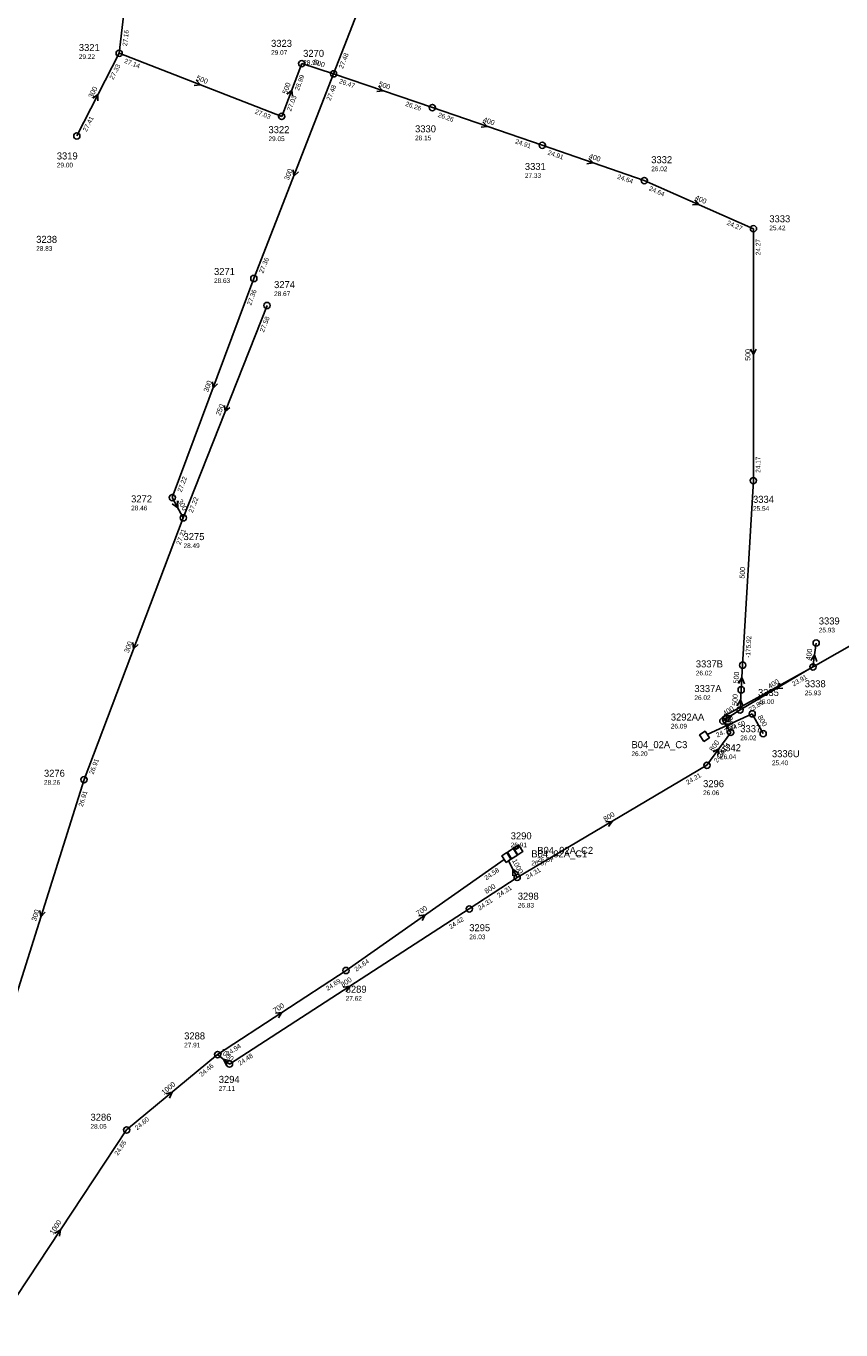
# Model space of a CAD drawing. Header units: metres. Extents: x 179992 to 198392, y 351761 to 369438.
# Tile 64 of 194: x 188111 to 188320, y 356183 to 356518. Entities that reach past the tile are written whole.
import ezdxf

# ---------------------------------------------------------------- set-up
doc = ezdxf.new("R2010")
doc.units = ezdxf.units.M

msp = doc.modelspace()

# ---------------------------------------------------------------- linework, layer by layer
at = {"layer": 'B-WE-RI-GWA-RIOOLLEIDING_BETON_1000', "linetype": 'Continuous'}
for points in [[(188136.72, 356234.61), (188160.04, 356253.94)], [(188160.04, 356253.94), (188163.08, 356251.51)], [(188102.73, 356183.35), (188136.72, 356234.61)]]:
    msp.add_lwpolyline(points, dxfattribs=at)
at = {"layer": 'B-WE-RI-GWA-RIOOLLEIDING_BETON_300', "linetype": 'Continuous'}
for points in [[(188209.5, 356556.08), (188189.75, 356505.36)], [(188123.94, 356489.45), (188134.79, 356510.63)], [(188189.75, 356505.36), (188169.32, 356452.89)], [(188169.32, 356452.89), (188148.41, 356396.73)], [(188148.41, 356396.73), (188151.22, 356391.53)], [(188125.79, 356324.42), (188151.22, 356391.53)], [(188125.79, 356324.42), (188103.61, 356254.12)]]:
    msp.add_lwpolyline(points, dxfattribs=at)
at = {"layer": 'B-WE-RI-GWA-RIOOLLEIDING_BETON_400', "linetype": 'Continuous'}
for points in [[(188215.09, 356496.71), (188243.24, 356487.06)], [(188243.24, 356487.06), (188269.39, 356478)], [(188269.39, 356478), (188297.39, 356465.66)], [(188313.47, 356359.45), (188312.65, 356353.31)], [(188293.94, 356342.28), (188312.65, 356353.31)], [(188289.55, 356339.47), (188293.94, 356342.28)]]:
    msp.add_lwpolyline(points, dxfattribs=at)
at = {"layer": 'B-WE-RI-GWA-RIOOLLEIDING_BETON_500', "linetype": 'Continuous'}
for points in [[(188138.49, 356542.09), (188134.79, 356510.63)], [(188134.79, 356510.63), (188176.47, 356494.44)], [(188176.47, 356494.44), (188181.6, 356507.97)], [(188181.6, 356507.97), (188189.75, 356505.36)], [(188189.75, 356505.36), (188215.09, 356496.71)], [(188297.39, 356465.66), (188297.36, 356401.09)], [(188294.608, 356353.756), (188297.36, 356401.09)], [(188294.24, 356347.436), (188294.608, 356353.756)], [(188293.94, 356342.28), (188294.24, 356347.436)]]:
    msp.add_lwpolyline(points, dxfattribs=at)
at = {"layer": 'B-WE-RI-GWA-RIOOLLEIDING_BETON_700', "linetype": 'Continuous'}
for points in [[(188192.95, 356275.49), (188233.482, 356303.973)], [(188160.04, 356253.94), (188192.95, 356275.49)]]:
    msp.add_lwpolyline(points, dxfattribs=at)
at = {"layer": 'B-WE-RI-GWA-RIOOLLEIDING_BETON_800', "linetype": 'Continuous'}
for points in [[(188285.559, 356336.011), (188297.07, 356341.29)], [(188297.07, 356341.29), (188299.88, 356336.21)], [(188291.57, 356336.54), (188289.55, 356339.47)], [(188285.48, 356328.09), (188291.57, 356336.54)], [(188236.81, 356299.36), (188285.48, 356328.09)], [(188224.54, 356291.26), (188236.81, 356299.36)], [(188163.08, 356251.51), (188224.54, 356291.26)]]:
    msp.add_lwpolyline(points, dxfattribs=at)
at = {"layer": 'B-WE-RI-GWA-RIOOLLEIDING_GVK_1000', "linetype": 'Continuous'}
msp.add_lwpolyline([(188234.633, 356303.636), (188236.81, 356299.36)], dxfattribs=at)
at = {"layer": 'B-WE-RI-GWA-RIOOLLEIDING_PVC_250', "linetype": 'Continuous'}
msp.add_lwpolyline([(188172.71, 356445.98), (188151.22, 356391.53)], dxfattribs=at)
at = {"layer": 'B-WE-RI-GWA-RIOOLPUT_INSPECTIEPUT'}
for centre in [(188134.79, 356510.63), (188181.6, 356507.97), (188189.75, 356505.36), (188176.47, 356494.44), (188215.09, 356496.71), (188123.94, 356489.45), (188243.24, 356487.06), (188269.39, 356478), (188297.39, 356465.66), (188169.32, 356452.89), (188172.71, 356445.98), (188297.36, 356401.09), (188148.41, 356396.73), (188151.22, 356391.53), (188313.47, 356359.45), (188294.61, 356353.76), (188312.65, 356353.31), (188294.24, 356347.44), (188293.94, 356342.28), (188289.55, 356339.47), (188291.57, 356336.54), (188299.88, 356336.21), (188285.48, 356328.09), (188125.79, 356324.42), (188236.81, 356299.36), (188224.54, 356291.26), (188192.95, 356275.49), (188160.04, 356253.94), (188163.08, 356251.51), (188136.72, 356234.61)]:
    msp.add_circle(centre, 0.8, dxfattribs=at)
at = {"layer": 'B-WE-RI-GWA-RIOOLPUT_OVERSTORTPUT', "linetype": 'Continuous'}
for points in [[(188284.673, 356334.225), (188286.098, 356335.151), (188285.009, 356336.828), (188283.583, 356335.902), (188284.673, 356334.225)], [(188233.967, 356303.211), (188235.225, 356304.028), (188234.136, 356305.705), (188232.878, 356304.888), (188233.967, 356303.211)]]:
    msp.add_lwpolyline(points, dxfattribs=at)
at = {"layer": 'B-WE-RI-GWA-RIOOLPUT_OVERSTORTPUT'}
msp.add_circle((188297.07, 356341.29), 0.8, dxfattribs=at)
at = {"layer": 'B-WE-RI-GWA_STROMINGSRICHTING'}
for points in [[(188154.55, 356503.73), (188155.63, 356502.54), (188154.03, 356502.39)], [(188177.85, 356500.11), (188179.04, 356501.2), (188179.2, 356499.6)], [(188201.29, 356502.18), (188202.42, 356501.04), (188200.82, 356500.82)], [(188128.07, 356499.09), (188129.36, 356500.04), (188129.35, 356498.43)], [(188228.04, 356493.03), (188229.16, 356491.89), (188227.57, 356491.67)], [(188255.19, 356483.68), (188256.32, 356482.53), (188254.72, 356482.32)], [(188179.39, 356480.73), (188179.54, 356479.12), (188180.73, 356480.21)], [(188282.36, 356473.07), (188283.39, 356471.83), (188281.78, 356471.75)], [(188296.66, 356434.82), (188297.38, 356433.38), (188298.1, 356434.81)], [(188158.69, 356426.41), (188158.86, 356424.81), (188160.04, 356425.91)], [(188161.82, 356420.36), (188161.96, 356418.76), (188163.16, 356419.83)], [(188149.76, 356395.87), (188149.82, 356394.13), (188148.39, 356395.13)], [(188138.34, 356359.58), (188138.51, 356357.97), (188139.69, 356359.07)], [(188312.08, 356354.94), (188313.06, 356356.38), (188313.63, 356354.73)], [(188293.55, 356349.08), (188294.42, 356350.6), (188295.11, 356348.99)], [(188304.17, 356349.15), (188303.29, 356347.8), (188304.9, 356347.91)], [(188293.22, 356343.35), (188294.09, 356344.86), (188294.78, 356343.26)], [(188290.01, 356340.69), (188291.74, 356340.88), (188290.85, 356339.38)], [(188289.71, 356338.7), (188291.31, 356338.65), (188290.31, 356337.4)], [(188287.1, 356331.57), (188288.53, 356332.32), (188288.27, 356330.73)], [(188259.54, 356313.61), (188261.15, 356313.72), (188260.27, 356312.37)], [(188237.12, 356300.46), (188235.72, 356301.5), (188235.73, 356299.75)], [(188114.45, 356290.86), (188114.7, 356289.27), (188115.82, 356290.43)], [(188211.62, 356289.49), (188213.22, 356289.73), (188212.45, 356288.31)], [(188192.21, 356271.21), (188193.81, 356271.39), (188192.99, 356270)], [(188174.9, 356264.53), (188176.49, 356264.71), (188175.68, 356263.32)], [(188163.27, 356252.36), (188161.56, 356252.72), (188162.29, 356251.14)], [(188146.81, 356243.91), (188148.38, 356244.28), (188147.73, 356242.8)], [(188118.33, 356208.18), (188119.73, 356208.98), (188119.53, 356207.38)]]:
    msp.add_lwpolyline(points, dxfattribs=at)
at = {"layer": 'B-WE-RI-PERSLEIDING', "linetype": 'Continuous'}
msp.add_lwpolyline([(188500.733, 356441.964), (188498.334, 356438.908), (188468.614, 356400.19), (188465.22, 356395.777), (188463.955, 356394.33), (188463.104, 356393.357), (188460.687, 356391.092), (188458.12, 356388.977), (188455.099, 356387.165), (188452.079, 356385.806), (188448.55, 356385.124), (188443.447, 356384.506), (188405.7, 356381.683), (188383.272, 356378.731), (188351.366, 356371.368), (188331.166, 356363.816), (188312.668, 356353.344), (188289.517, 356340.512), (188289.55, 356339.47)], dxfattribs=at)
at = {"layer": 'B-WE-RI-POMPPUT', "linetype": 'Continuous'}
for points in [[(188235.911, 356306.858), (188237, 356305.18), (188238.258, 356305.997), (188237.169, 356307.674), (188235.911, 356306.858)], [(188236.287, 356307.013), (188236.849, 356307.373), (188237.151, 356306.927), (188236.575, 356306.558), (188236.287, 356307.013)]]:
    msp.add_lwpolyline(points, dxfattribs=at)
at = {"layer": 'B-WE-RI-RIOOLPUT_OVERSTORTPUT', "linetype": 'Continuous'}
msp.add_lwpolyline([(188235.401, 356304.143), (188236.869, 356305.096), (188235.78, 356306.773), (188234.312, 356305.82), (188235.401, 356304.143)], dxfattribs=at)

# ---------------------------------------------------------------- texts
at = {"layer": 'B-WE-RI-GWA_AFM'}
for s, rotation, p in [('500', -17.76, (188184.43, 356507.87)), ('500', -21.23, (188154.45, 356503.82)), ('300', 62.88, (188127.95, 356499.01)), ('500', 69.24, (188177.76, 356500.03)), ('500', -18.85, (188201.21, 356502.27)), ('400', -18.92, (188227.96, 356493.11)), ('400', -19.11, (188255.1, 356483.77)), ('300', 68.73, (188178.24, 356477.94)), ('400', -23.78, (188282.28, 356473.18)), ('500', 89.97, (188296.6, 356431.81)), ('300', 69.58, (188157.58, 356423.62)), ('250', 68.46, (188160.67, 356417.6)), ('300', -61.61, (188149.76, 356395.87)), ('500', 86.67, (188295.11, 356375.92)), ('300', 69.25, (188137.22, 356356.78)), ('400', 82.39, (188312.09, 356354.95)), ('500', 86.67, (188293.55, 356349.08)), ('400', 30.52, (188301.56, 356347.67)), ('500', 86.67, (188293.22, 356343.33)), ('800', 24.64, (188289.57, 356338.71)), ('400', 32.62, (188290.02, 356340.69)), ('800', -61.05, (188298.4, 356340.5)), ('800', -55.42, (188290.31, 356339.72)), ('800', 54.22, (188286.99, 356331.52)), ('800', 30.55, (188259.4, 356313.61)), ('1000', -63.02, (188235.48, 356303.7)), ('800', 33.43, (188228.95, 356295.09)), ('300', 72.49, (188113.49, 356288.02)), ('700', 35.1, (188211.49, 356289.45)), ('800', 32.89, (188192.08, 356271.19)), ('700', 33.22, (188174.76, 356264.53)), ('1000', -38.64, (188160.42, 356254.64)), ('1000', 39.66, (188146.28, 356243.57)), ('1000', 56.45, (188117.91, 356207.68))]:
    msp.add_text(s, height=1.3, rotation=rotation, dxfattribs=at).set_placement(p)
at = {"layer": 'B-WE-RI-GWA_BOB'}
for s, rotation, p in [('27.16', 83.29, (188136.81, 356512.41)), ('27.14', -21.23, (188136, 356508.23)), ('27.48', 68.72, (188192.15, 356506.57)), ('27.33', 62.88, (188133.29, 356503.76)), ('26.99', 69.24, (188180.87, 356500.97)), ('27.48', 68.73, (188188.96, 356498.37)), ('26.47', -18.85, (188191.06, 356503.01)), ('27.03', 69.24, (188178.86, 356495.67)), ('26.26', -18.85, (188208.07, 356497.2)), ('27.03', -21.23, (188169.48, 356495.22)), ('26.26', -18.92, (188216.4, 356494.36)), ('27.41', 62.88, (188126.45, 356490.41)), ('24.91', -18.92, (188236.22, 356487.56)), ('24.91', -19.11, (188244.54, 356484.7)), ('24.64', -19.11, (188262.38, 356478.53)), ('24.64', -23.78, (188270.49, 356475.55)), ('24.27', -23.78, (188290.44, 356466.76)), ('24.27', 89.97, (188299.19, 356458.86)), ('27.36', 68.73, (188171.72, 356454.1)), ('27.36', 69.58, (188168.63, 356445.89)), ('27.58', 68.46, (188171.89, 356438.99)), ('24.17', 89.97, (188299.16, 356403.09)), ('27.22', 69.58, (188150.79, 356397.98)), ('27.22', 68.46, (188153.63, 356392.73)), ('27.21', 69.25, (188150.49, 356384.53)), ('-175.92', 86.67, (188296.52, 356355.65)), ('23.91', 30.52, (188307.71, 356348.31)), ('23.89', 30.52, (188296.58, 356341.75)), ('24.70', 24.64, (188288.13, 356335.21)), ('24.50', 24.64, (188291.64, 356336.82)), ('24.20', 54.22, (188288.11, 356328.66)), ('24.04', 54.22, (188289.05, 356329.97)), ('26.91', 69.25, (188128.18, 356325.65)), ('24.21', 30.55, (188280.54, 356323.08)), ('26.91', 72.49, (188125.46, 356317.39)), ('24.58', 35.1, (188228.95, 356298.59)), ('24.31', 30.55, (188239.45, 356298.83)), ('24.31', 33.43, (188232.13, 356294.11)), ('24.31', 33.43, (188227.2, 356290.86)), ('24.42', 32.89, (188219.81, 356286.06)), ('24.64', 35.1, (188195.62, 356275.17)), ('24.69', 33.22, (188188.25, 356270.26)), ('24.94', 33.22, (188162.7, 356253.53)), ('24.48', 32.89, (188165.74, 356251.08)), ('24.46', 39.66, (188155.95, 356248.21)), ('24.60', 39.66, (188139.41, 356234.5)), ('24.65', 56.45, (188134.46, 356227.95))]:
    msp.add_text(s, height=1.2, rotation=rotation, dxfattribs=at).set_placement(p)
at = {"layer": 'B-WE-RI-GWA_PUTDEKSELNIVEAU'}
for s, p in [('29.07', (188173.74, 356510.24)), ('29.22', (188124.46, 356509.17)), ('28.90', (188181.96, 356507.67)), ('29.05', (188173.08, 356488.11)), ('28.15', (188210.65, 356488.33)), ('29.00', (188118.81, 356481.37)), ('26.02', (188271.19, 356480.41)), ('27.33', (188238.8, 356478.68)), ('25.42', (188301.46, 356465.26)), ('28.83', (188113.53, 356459.99)), ('28.63', (188159.11, 356451.75)), ('28.67', (188174.51, 356448.39)), ('28.46', (188137.86, 356393.46)), ('25.54', (188297.28, 356393.35)), ('28.49', (188151.3, 356383.79)), ('25.93', (188314.14, 356362.16)), ('26.02', (188282.62, 356351.15)), ('26.02', (188282.25, 356344.83)), ('26.00', (188298.55, 356343.82)), ('25.93', (188310.55, 356346.06)), ('26.09', (188276.21, 356337.53)), ('26.02', (188294.02, 356334.54)), ('26.20', (188266.12, 356330.45)), ('26.04', (188288.82, 356329.67)), ('25.40', (188302.13, 356328.13)), ('28.26', (188115.52, 356323.12)), ('26.06', (188284.48, 356320.45)), ('26.91', (188235.17, 356307.07)), ('26.83', (188236.98, 356291.62)), ('26.03', (188224.54, 356283.52)), ('27.62', (188192.87, 356267.75)), ('27.91', (188151.46, 356255.78)), ('27.11', (188160.33, 356244.64)), ('28.05', (188127.45, 356234.94))]:
    msp.add_text(s, height=1.2, dxfattribs=at).set_placement(p)
at = {"layer": 'B-WE-RI-GWA_PUTNUMMER'}
for s, p in [('3321', (188124.46, 356511.21)), ('3323', (188173.74, 356512.28)), ('3270', (188181.96, 356509.71)), ('3322', (188173.08, 356490.15)), ('3330', (188210.65, 356490.37)), ('3319', (188118.81, 356483.41)), ('3331', (188238.8, 356480.72)), ('3332', (188271.19, 356482.45)), ('3333', (188301.46, 356467.3)), ('3238', (188113.53, 356462.03)), ('3271', (188159.11, 356453.79)), ('3274', (188174.51, 356450.43)), ('3272', (188137.86, 356395.5)), ('3334', (188297.28, 356395.39)), ('3275', (188151.3, 356385.83)), ('3339', (188314.14, 356364.2)), ('3337B', (188282.62, 356353.19)), ('3337A', (188282.25, 356346.87)), ('3335', (188298.55, 356345.86)), ('3338', (188310.55, 356348.1)), ('3292AA', (188276.21, 356339.57)), ('3337', (188294.02, 356336.58)), ('B04_02A_C3', (188266.12, 356332.49)), ('3342', (188288.82, 356331.71)), ('3336U', (188302.13, 356330.17)), ('3276', (188115.52, 356325.16)), ('3296', (188284.48, 356322.49)), ('3290', (188235.17, 356309.11)), ('3298', (188236.98, 356293.66)), ('3295', (188224.54, 356285.56)), ('3289', (188192.87, 356269.79)), ('3288', (188151.46, 356257.82)), ('3294', (188160.33, 356246.68)), ('3286', (188127.45, 356236.98))]:
    msp.add_text(s, height=1.8, dxfattribs=at).set_placement(p)
at = {"layer": 'B-WE-RI-PERSLEIDING_AFM'}
msp.add_text('63', height=1.3, rotation=-88.19, dxfattribs=at).set_placement((188290.28, 356341.06))
at = {"layer": 'B-WE-RI_PUTDEKSELNIVEAU'}
for p in [(188241.97, 356303.35), (188240.46, 356302.45)]:
    msp.add_text('26.87', height=1.2, dxfattribs=at).set_placement(p)
at = {"layer": 'B-WE-RI_PUTNUMMER'}
for s, p in [('B04_02A_C1', (188240.46, 356304.49)), ('B04_02A_C2', (188241.97, 356305.39))]:
    msp.add_text(s, height=1.8, dxfattribs=at).set_placement(p)

doc.saveas('drawing.dxf')
